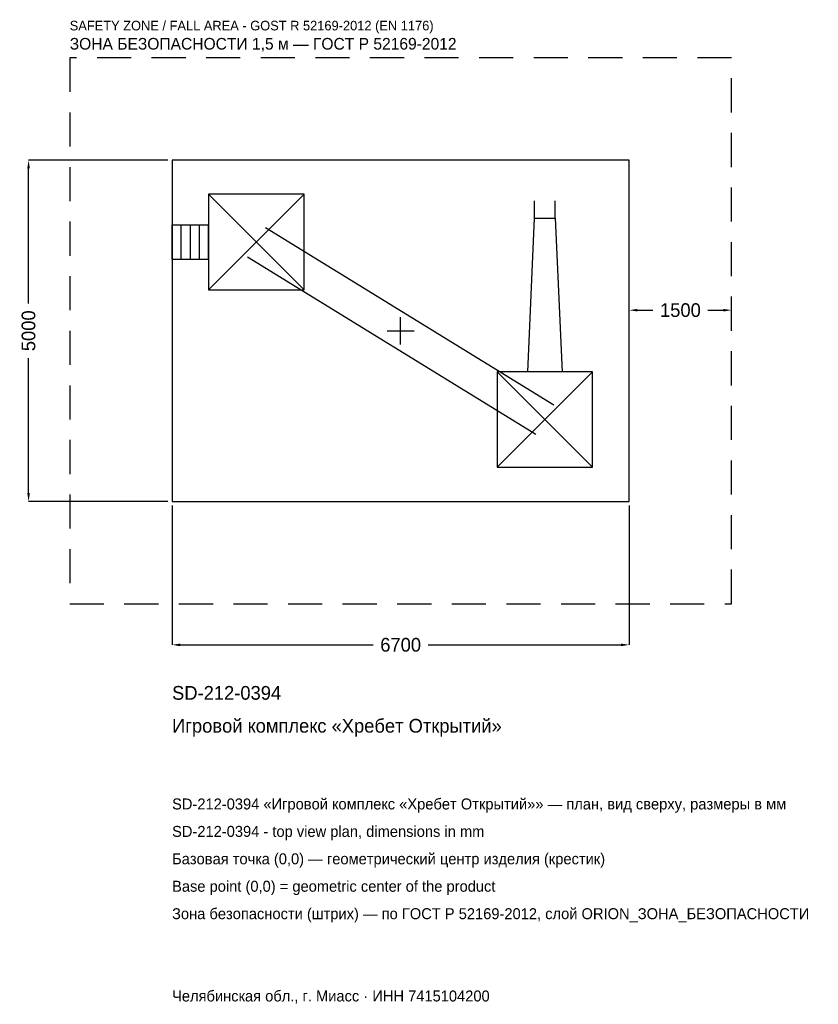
# Model space of a CAD drawing. Header units: metres. Extents: x -5583 to 6121, y -9871 to 4559.
import ezdxf

# ---------------------------------------------------------------- set-up
doc = ezdxf.new("R2010")
doc.units = ezdxf.units.M
doc.linetypes.add('DASHED', pattern=[800, 500, -300])
for name, color, linetype in [('ORION_ДАННЫЕ', 3, 'Continuous'), ('ORION_ЗОНА_БЕЗОПАСНОСТИ', 1, 'Continuous'), ('ORION_КОНТУР', 7, 'Continuous'), ('ORION_РАЗМЕРЫ', 8, 'Continuous')]:
    doc.layers.add(name, color=color, linetype=linetype)
doc.dimstyles.new('ORION', dxfattribs={"dimtxt": 201, "dimasz": 120.6, "dimexe": 1.25, "dimexo": 60.3, "dimtad": 1, "dimdec": 0, "dimcen": 2.5, "dimazin": 3, "dimtfac": 1, "dimtmove": 0, "dimatfit": 3, "dimarcsym": 0})

# ---------------------------------------------------------------- blocks, each defined once
blk = doc.blocks.new('_CLOSEDFILLED')
at = {"color": 0, "linetype": 'BYBLOCK'}
blk.add_solid([(-1, 0.16), (0, 0), (-1, -0.16)], dxfattribs=at)
blk = doc.blocks.new('*D1')
for p, q in [((-3350, -2560.3), (-3350, -4603)), ((3350, -2560.3), (3350, -4603)), ((-3229.4, -4603), (-402, -4603)), ((402, -4603), (3229.4, -4603))]:
    blk.add_line(p, q)
at = {"layer": 'Defpoints'}
for p in [(-3350, -2500), (3350, -2500), (-3350, -4603)]:
    blk.add_point(p, dxfattribs=at)
at = {"layer": 'ORION_РАЗМЕРЫ', "xscale": 120.6, "yscale": 120.6, "rotation": 180}
blk.add_blockref('_CLOSEDFILLED', (-3350, -4603), dxfattribs=at)
at = {"layer": 'ORION_РАЗМЕРЫ', "xscale": 120.6, "yscale": 120.6}
blk.add_blockref('_CLOSEDFILLED', (3350, -4603), dxfattribs=at)
at = {"layer": 'ORION_РАЗМЕРЫ', "insert": (0, -4603), "char_height": 201, "attachment_point": 5}
blk.add_mtext('6700', dxfattribs=at)
blk = doc.blocks.new('*D2')
for p, q in [((-3410.3, 2500), (-5453, 2500)), ((-5453, 402), (-5453, 2379.4)), ((-5453, -2379.4), (-5453, -402)), ((-3410.3, -2500), (-5453, -2500))]:
    blk.add_line(p, q)
at = {"layer": 'Defpoints'}
for p in [(-3350, 2500), (-5453, -2500), (-3350, -2500)]:
    blk.add_point(p, dxfattribs=at)
at = {"layer": 'ORION_РАЗМЕРЫ', "xscale": 120.6, "yscale": 120.6}
for p, rotation in [((-5453, 2500), 90), ((-5453, -2500), 270)]:
    blk.add_blockref('_CLOSEDFILLED', p, dxfattribs=dict(at, rotation=rotation))
at = {"layer": 'ORION_РАЗМЕРЫ', "insert": (-5453, 0), "char_height": 201, "attachment_point": 5, "rotation": 90}
blk.add_mtext('5000', dxfattribs=at)
blk = doc.blocks.new('*D3')
for p, q in [((3350, 60.3), (3350, 301.5)), ((3470.6, 301.5), (3698, 301.5)), ((4502, 301.5), (4729.4, 301.5)), ((4850, 60.3), (4850, 301.5))]:
    blk.add_line(p, q)
at = {"layer": 'Defpoints'}
for p in [(3350, 301.5), (3350, 0), (4850, 0)]:
    blk.add_point(p, dxfattribs=at)
at = {"layer": 'ORION_РАЗМЕРЫ', "xscale": 120.6, "yscale": 120.6, "rotation": 180}
blk.add_blockref('_CLOSEDFILLED', (3350, 301.5), dxfattribs=at)
at = {"layer": 'ORION_РАЗМЕРЫ', "xscale": 120.6, "yscale": 120.6}
blk.add_blockref('_CLOSEDFILLED', (4850, 301.5), dxfattribs=at)
at = {"layer": 'ORION_РАЗМЕРЫ', "insert": (4100, 301.5), "char_height": 201, "attachment_point": 5}
blk.add_mtext('1500', dxfattribs=at)
blk = doc.blocks.new('ОРИОН SD-212-0394 Игровой комплекс Хребет Открытий')
at = {"layer": 'ORION_ЗОНА_БЕЗОПАСНОСТИ', "linetype": 'DASHED'}
blk.add_lwpolyline([(-4850, -4000), (4850, -4000), (4850, 4000), (-4850, 4000)], close=True, dxfattribs=at)
at = {"layer": 'ORION_КОНТУР'}
for p, q in [((-2814, 600), (-1414, 2000)), ((-2814, 2000), (-1414, 600)), ((1962.8, 1650), (1962.8, 1902)), ((2265.2, 1650), (2265.2, 1902)), ((-3350, 1552), (-2814, 1552)), ((-3350, 1048), (-3350, 1552)), ((-3216, 1048), (-3216, 1552)), ((-3082, 1048), (-3082, 1552)), ((-2948, 1048), (-2948, 1552)), ((-2814, 1048), (-2814, 1552)), ((-1982, 1514.7), (2246, -1085.3)), ((-3350, 1048), (-2814, 1048)), ((-2246, 1085.3), (1982, -1514.7)), ((1414, -2000), (2814, -600)), ((1414, -600), (2814, -2000))]:
    blk.add_line(p, q, dxfattribs=at)
for points in [[(-3350, -2500), (3350, -2500), (3350, 2500), (-3350, 2500)], [(-2814, 600), (-1414, 600), (-1414, 2000), (-2814, 2000)], [(1414, -2000), (2814, -2000), (2814, -600), (1414, -600)]]:
    blk.add_lwpolyline(points, close=True, dxfattribs=at)
blk.add_lwpolyline([(1862, -600), (1962.8, 1650), (2265.2, 1650), (2366, -600)], dxfattribs=at)
at = {"layer": 'ORION_РАЗМЕРЫ'}
for p, q in [((0, -200), (0, 200)), ((-200, 0), (200, 0))]:
    blk.add_line(p, q, dxfattribs=at)
at = {"layer": 'ORION_ДАННЫЕ'}
for tag, p in [('АРТИКУЛ', (-3350, -5407)), ('НАИМЕНОВАНИЕ', (-3350, -5889.4))]:
    blk.add_attdef(tag, p, '', height=201, dxfattribs=at)
at = {"layer": 'ORION_ДАННЫЕ', "flags": 1}
for tag, p in [('ПРОИЗВОДИТЕЛЬ', (-3350, -6371.8)), ('ТЕЛЕФОН', (-3350, -6854.2)), ('САЙТ', (-3350, -7819)), ('АДРЕС', (-3350, -8301.4)), ('РЕКВИЗИТЫ', (-3350, -8783.8)), ('ГАБАРИТЫ', (-3350, -9266.2)), ('ЗОНА_БЕЗОПАСНОСТИ', (-3350, -9748.6))]:
    blk.add_attdef(tag, p, '', height=201, dxfattribs=at)
at = {"layer": 'ORION_ЗОНА_БЕЗОПАСНОСТИ', "color": 1}
for s, height, p in [('SAFETY ZONE / FALL AREA - GOST R 52169-2012 (EN 1176)', 140.7, (-4850, 4402)), ('ЗОНА БЕЗОПАСНОСТИ 1,5 м — ГОСТ Р 52169-2012', 170.85, (-4850, 4120.6))]:
    blk.add_text(s, height=height, dxfattribs=at).set_placement(p)
at = {"layer": 'ORION_РАЗМЕРЫ'}
dim = blk.add_linear_dim(base=(-5453, -2500), p1=(-3350, -2500), p2=(-3350, 2500), angle=90, dimstyle='ORION', dxfattribs=at)
dim.commit()
dim.dimension.update_dxf_attribs({"geometry": '*D2', "text_midpoint": (-5453, 0)})
for base, p1, p2, picture, middle in [((3350, 301.5), (3350, 0), (4850, 0), '*D3', (4100, 301.5)), ((-3350, -4603), (-3350, -2500), (3350, -2500), '*D1', (0, -4603))]:
    dim = blk.add_linear_dim(base=base, p1=p1, p2=p2, dimstyle='ORION', dxfattribs=at)
    dim.commit()
    dim.dimension.update_dxf_attribs({"geometry": picture, "text_midpoint": middle})

msp = doc.modelspace()

# ---------------------------------------------------------------- block references
msp.add_blockref('ОРИОН SD-212-0394 Игровой комплекс Хребет Открытий', (0, 0)).add_auto_attribs({'АРТИКУЛ': 'SD-212-0394', 'НАИМЕНОВАНИЕ': 'Игровой комплекс «Хребет Открытий»'})

# ---------------------------------------------------------------- texts
at = {"layer": 'ORION_ДАННЫЕ', "color": 3}
for s, p in [('SD-212-0394 «Игровой комплекс «Хребет Открытий»» — план, вид сверху, размеры в мм', (-3350, -7015)), ('SD-212-0394 - top view plan, dimensions in mm', (-3350, -7417)), ('Челябинская обл., г. Миасс · ИНН 7415104200', (-3350, -9829))]:
    msp.add_text(s, height=160.8, dxfattribs=at).set_placement(p)
at = {"layer": 'ORION_ДАННЫЕ', "color": 7}
for s, p in [('Базовая точка (0,0) — геометрический центр изделия (крестик)', (-3350, -7819)), ('Base point (0,0) = geometric center of the product', (-3350, -8221))]:
    msp.add_text(s, height=160.8, dxfattribs=at).set_placement(p)
at = {"layer": 'ORION_ДАННЫЕ', "color": 1}
msp.add_text('Зона безопасности (штрих) — по ГОСТ Р 52169-2012, слой ORION_ЗОНА_БЕЗОПАСНОСТИ', height=160.8, dxfattribs=at).set_placement((-3350, -8623))

doc.saveas('drawing.dxf')
